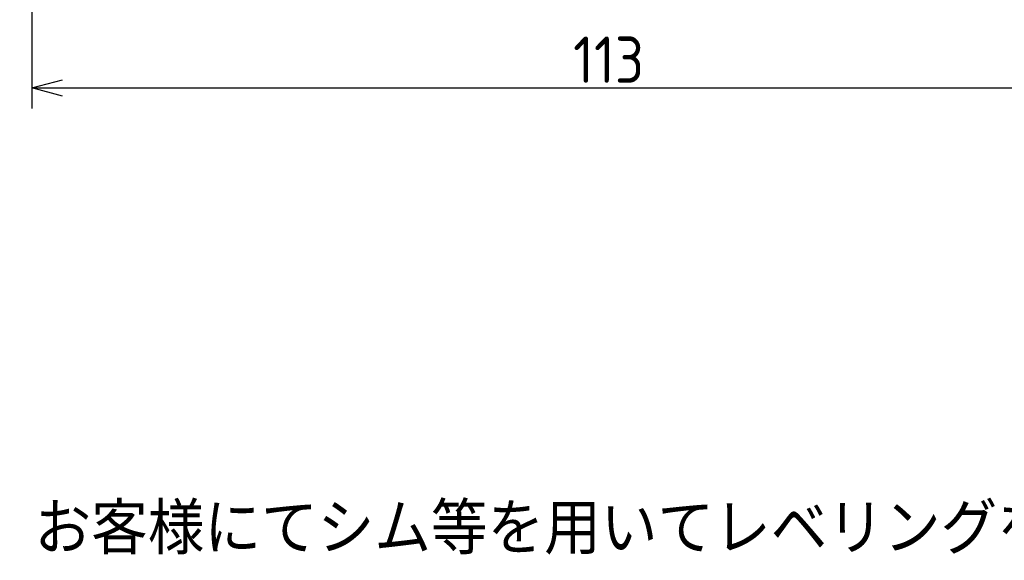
# Model space of a CAD drawing. Extents: x -74 to 312, y 149 to 285.
# Tile 5 of 12: x 92 to 188, y 149 to 202. Entities that reach past the tile are written whole.
import ezdxf

# ---------------------------------------------------------------- set-up
doc = ezdxf.new("R2010")
doc.units = 0
doc.header["$LTSCALE"] = 0.2
doc.layers.get('0').update_dxf_attribs({"linetype": 'CONTINUOUS'})
doc.layers.get('DEFPOINTS').update_dxf_attribs({"linetype": 'CONTINUOUS'})
doc.layers.add('18-0-CON', color=3, linetype='CONTINUOUS')
doc.styles.add('DIMENSION', font='isocp.shx', dxfattribs={"bigfont": 'bigfont.shx'})
doc.styles.get("Standard").update_dxf_attribs({"font": 'isocp.shx', "bigfont": 'bigfont.shx'})
doc.dimstyles.get("Standard").update_dxf_attribs({"dimtxt": 0.18, "dimasz": 0.18, "dimexe": 0.18, "dimexo": 0.0625, "dimgap": 0.09, "dimtad": 0, "dimtih": 1, "dimtoh": 1, "dimzin": 0, "dimcen": 0.09, "dimazin": 3, "dimtfac": 1, "dimtofl": 0, "dimtmove": 0, "dimatfit": 3})

# ---------------------------------------------------------------- blocks, each defined once
blk = doc.blocks.new('_OPEN30')
at = {"color": 0, "linetype": 'BYBLOCK'}
for p, q in [((-1, 0.268), (0, 0)), ((0, 0), (-1, -0.268)), ((0, 0), (-1, 0))]:
    blk.add_line(p, q, dxfattribs=at)
blk = doc.blocks.new('*U29')
at = {"color": 0, "style": 'DIMENSION'}
blk.add_text('113', height=4.5, dxfattribs=at).set_placement((145.881, 195.5))
blk = doc.blocks.new('*D28')
at = {"color": 0}
for p, q in [((93.299, 243.903), (93.299, 193)), ((206.299, 235.903), (206.299, 193)), ((96.299, 195), (203.299, 195))]:
    blk.add_line(p, q, dxfattribs=at)
at = {"layer": 'DEFPOINTS', "color": 0}
for p in [(93.299, 244.403), (206.299, 236.403), (206.299, 195)]:
    blk.add_point(p, dxfattribs=at)
at = {"color": 0, "xscale": 3, "yscale": 3, "zscale": 3, "rotation": 180}
blk.add_blockref('_OPEN30', (93.299, 195), dxfattribs=at)
at = {"color": 0, "xscale": 3, "yscale": 3, "zscale": 3}
blk.add_blockref('_OPEN30', (206.299, 195), dxfattribs=at)
at = {"layer": '18-0-CON'}
blk.add_blockref('*U29', (0, 0), dxfattribs=at)
blk = doc.blocks.new('*U100')
blk.add_text('また、ヘリカル防振器はレベリング機能が御座いませんので、お客様にてシム等を用いてレベリングをお願い致します。', height=5).set_placement((-60.431, 149.673))

msp = doc.modelspace()

# ---------------------------------------------------------------- block references
msp.add_blockref('*U100', (0, 0))

# ---------------------------------------------------------------- dimensions: what is measured, and where the dimension line sits
at = {"color": 0}
dim = msp.add_linear_dim(base=(206.299, 195), p1=(93.299, 244.403), p2=(206.299, 236.403), dimstyle='Standard', override={"dimscale": 1, "dimclrd": 0, "dimclre": 0, "dimclrt": 0, "dimtol": 0, "dimtp": 0.1, "dimtm": 0}, dxfattribs=at)
dim.commit()
dim.dimension.update_dxf_attribs({"geometry": '*D28', "text_midpoint": (149.799, 197.75)})

doc.saveas('drawing.dxf')
